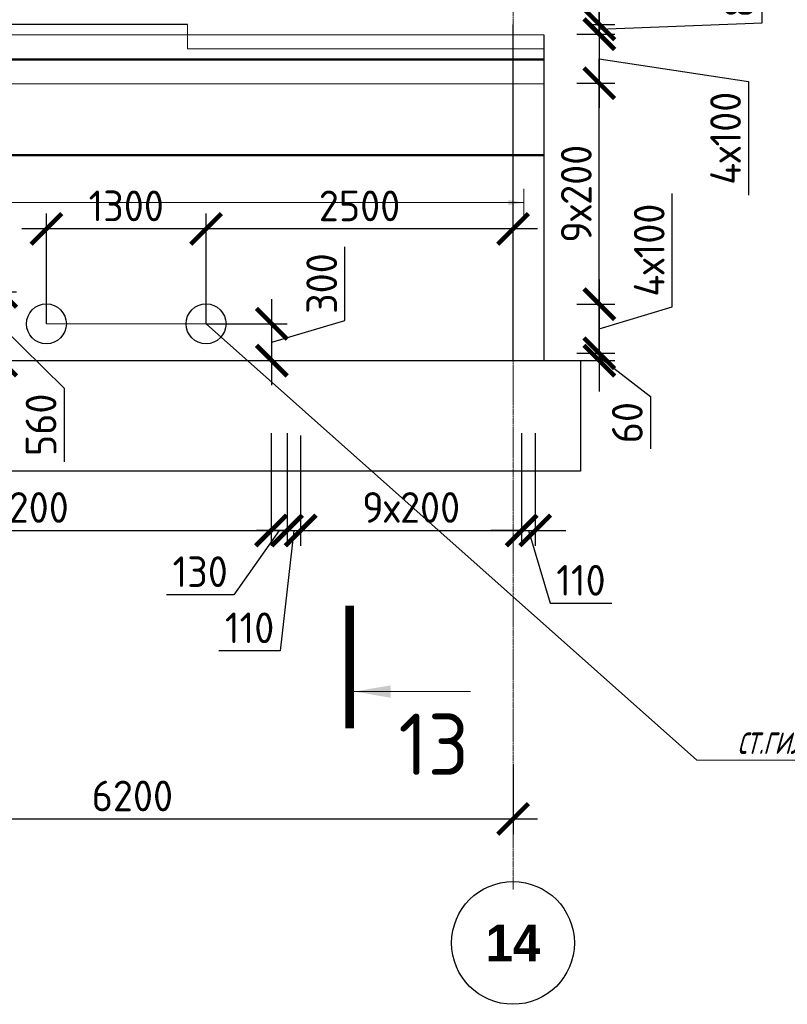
# Model space of a CAD drawing. Header units: millimetres. Extents: x 376598 to 1249954, y -318491 to -22134.
# Tile 166 of 256: x 624651 to 630902, y -135786 to -127764. Entities that reach past the tile are written whole.
import ezdxf
from ezdxf import colors
from ezdxf.entities.mleader import LeaderData, LeaderLine
from ezdxf.enums import TextEntityAlignment as Align
from ezdxf.math import Vec2, Vec3

# ---------------------------------------------------------------- set-up
doc = ezdxf.new("R2010")
doc.units = ezdxf.units.MM
for name, pattern in [('______5', [1100, 800, -100, 100, -100]), ('________', [0]), ('осевая', [50.8, 31.75, -6.35, 6.35, -6.35])]:
    doc.linetypes.add(name, pattern=pattern)
for name, color, linetype, lineweight in [('Standard', 7, 'Continuous', 25), ('АрмСтер', 2, 'Continuous', 50), ('ВК_задание стр текст', 1, 'Continuous', 5), ('Оси', 40, '______5', 18), ('РАЗМЕРЫ', 1, 'Continuous', 9), ('Узлы', 7, 'Continuous', 0)]:
    doc.layers.add(name, color=color, linetype=linetype, lineweight=lineweight)
doc.layers.add('АрмСтер_атрибуты', color=2, linetype='Continuous', lineweight=0, plot=False)
doc.styles.add('Century Gothic', font='GOTHIC.TTF')
doc.styles.add('GOST-2.304_Type-B', font='GOST_Common.ttf')
doc.styles.add('MGP-CS_GOST2304', font='isocpeur.ttf')
doc.styles.get("Standard").update_dxf_attribs({"font": 'arial.ttf'})
doc.styles.add('Аннотативный', font='arial.ttf')
doc.dimstyles.new('СПДС', dxfattribs={"dimscale": 100, "dimtxt": 2.5, "dimasz": 2.5, "dimexe": 1.25, "dimexo": 0, "dimtad": 1, "dimdec": 0, "dimtxsty": 'GOST-2.304_Type-B', "dimblk": 'ARCHTICK', "dimcen": 2.5, "dimdle": 2, "dimadec": 0, "dimazin": 2, "dimtfac": 0.75, "dimtdec": 0, "dimtmove": 1, "dimatfit": 3, "dimfxl": 1, "dimtolj": 1, "dimarcsym": 1})

# ---------------------------------------------------------------- blocks, each defined once
blk = doc.blocks.new('NSY101')
at = {"color": 0, "linetype": 'ByBlock', "lineweight": -2}
blk.add_circle((0, 0), 50, dxfattribs=at)
blk = doc.blocks.new('_ArchTick')
at = {"color": 0, "linetype": 'ByBlock', "const_width": 0.15}
blk.add_lwpolyline([(-0.5, -0.5), (0.5, 0.5)], dxfattribs=at)
blk = doc.blocks.new('*D61')
at = {"layer": 'DEFPOINTS', "color": 0, "lineweight": 0, "transparency": 16777216}
for p in [(628668.5, -133832.4), (622468.5, -134053.5), (628668.5, -134276)]:
    blk.add_point(p, dxfattribs=at)
at = {"layer": 'РАЗМЕРЫ', "color": 0, "lineweight": -2, "transparency": 16777216}
for p, q in [((628668.5, -133832.4), (628668.5, -134401)), ((622468.5, -134053.5), (622468.5, -134401)), ((622268.5, -134276), (628868.5, -134276))]:
    blk.add_line(p, q, dxfattribs=at)
at = {"layer": 'РАЗМЕРЫ', "color": 0, "lineweight": -2, "transparency": 16777216, "xscale": 250, "yscale": 250, "zscale": 250, "rotation": 180}
blk.add_blockref('_ArchTick', (622468.5, -134276), dxfattribs=at)
at = {"layer": 'РАЗМЕРЫ', "color": 0, "lineweight": -2, "transparency": 16777216, "xscale": 250, "yscale": 250, "zscale": 250}
blk.add_blockref('_ArchTick', (628668.5, -134276), dxfattribs=at)
at = {"layer": 'РАЗМЕРЫ', "color": 0, "lineweight": 0, "transparency": 16777216, "insert": (625568.5, -134088.5), "char_height": 250, "attachment_point": 5, "style": 'GOST-2.304_Type-B'}
blk.add_mtext('\\A1;6200', dxfattribs=at)
blk = doc.blocks.new('*D117')
at = {"layer": 'DEFPOINTS', "color": 0, "lineweight": 0, "transparency": 16777216}
for p in [(622498.4, -131132, -720), (626698.4, -131132, -720), (626698.4, -131925.3)]:
    blk.add_point(p, dxfattribs=at)
at = {"layer": 'РАЗМЕРЫ', "color": 0, "lineweight": -2, "transparency": 16777216}
for p, q in [((622498.4, -131132), (622498.4, -132050.3)), ((626698.4, -131132), (626698.4, -132050.3)), ((622298.4, -131925.3), (626898.4, -131925.3))]:
    blk.add_line(p, q, dxfattribs=at)
at = {"layer": 'РАЗМЕРЫ', "color": 0, "lineweight": -2, "transparency": 16777216, "xscale": 250, "yscale": 250, "zscale": 250, "rotation": 180}
blk.add_blockref('_ArchTick', (622498.4, -131925.3), dxfattribs=at)
at = {"layer": 'РАЗМЕРЫ', "color": 0, "lineweight": -2, "transparency": 16777216, "xscale": 250, "yscale": 250, "zscale": 250}
blk.add_blockref('_ArchTick', (626698.4, -131925.3), dxfattribs=at)
at = {"layer": 'РАЗМЕРЫ', "color": 0, "lineweight": 0, "transparency": 16777216, "insert": (624598.4, -131737.8), "char_height": 250, "attachment_point": 5, "style": 'GOST-2.304_Type-B'}
blk.add_mtext('\\A1;21х200', dxfattribs=at)
blk = doc.blocks.new('*D118')
at = {"layer": 'DEFPOINTS', "color": 0, "lineweight": 0, "transparency": 16777216}
for p in [(626698.4, -131132, -720), (626828.3, -131132, -360), (626828.3, -131925.3)]:
    blk.add_point(p, dxfattribs=at)
at = {"layer": 'РАЗМЕРЫ', "color": 0, "lineweight": -2, "transparency": 16777216}
for p, q in [((626698.4, -131132), (626698.4, -132050.3)), ((626828.3, -131132), (626828.3, -132050.3)), ((626763.4, -131925.3), (626395.6, -132448.9)), ((626498.4, -131925.3), (627028.3, -131925.3)), ((626395.6, -132448.9), (625845.6, -132448.9))]:
    blk.add_line(p, q, dxfattribs=at)
at = {"layer": 'РАЗМЕРЫ', "color": 0, "lineweight": -2, "transparency": 16777216, "xscale": 250, "yscale": 250, "zscale": 250, "rotation": 180}
blk.add_blockref('_ArchTick', (626698.4, -131925.3), dxfattribs=at)
at = {"layer": 'РАЗМЕРЫ', "color": 0, "lineweight": -2, "transparency": 16777216, "xscale": 250, "yscale": 250, "zscale": 250}
blk.add_blockref('_ArchTick', (626828.3, -131925.3), dxfattribs=at)
at = {"layer": 'РАЗМЕРЫ', "color": 0, "lineweight": 0, "transparency": 16777216, "insert": (626120.6, -132261.4), "char_height": 250, "attachment_point": 5, "style": 'GOST-2.304_Type-B'}
blk.add_mtext('\\A1;130', dxfattribs=at)
blk = doc.blocks.new('*D111')
at = {"layer": 'DEFPOINTS', "color": 0, "lineweight": 0, "transparency": 16777216}
for p in [(626828.3, -131132, -360), (626938.7, -131152, -360), (626938.7, -131925.3)]:
    blk.add_point(p, dxfattribs=at)
at = {"layer": 'РАЗМЕРЫ', "color": 0, "lineweight": -2, "transparency": 16777216}
for p, q in [((626828.3, -131132), (626828.3, -132050.3)), ((626938.7, -131152), (626938.7, -132050.3)), ((626828.3, -131925.3), (626578.3, -131925.3)), ((626883.5, -131925.3), (626773.3, -132906.1)), ((626828.3, -131925.3), (626938.7, -131925.3)), ((626828.3, -131925.3), (626938.7, -131925.3)), ((626938.7, -131925.3), (627188.7, -131925.3)), ((626773.3, -132906.1), (626273.3, -132906.1))]:
    blk.add_line(p, q, dxfattribs=at)
at = {"layer": 'РАЗМЕРЫ', "color": 0, "lineweight": -2, "transparency": 16777216, "xscale": 250, "yscale": 250, "zscale": 250}
blk.add_blockref('_ArchTick', (626828.3, -131925.3), dxfattribs=at)
at = {"layer": 'РАЗМЕРЫ', "color": 0, "lineweight": -2, "transparency": 16777216, "xscale": 250, "yscale": 250, "zscale": 250, "rotation": 180}
blk.add_blockref('_ArchTick', (626938.7, -131925.3), dxfattribs=at)
at = {"layer": 'РАЗМЕРЫ', "color": 0, "lineweight": 0, "transparency": 16777216, "insert": (626523.3, -132718.6), "char_height": 250, "attachment_point": 5, "style": 'GOST-2.304_Type-B'}
blk.add_mtext('\\A1;110', dxfattribs=at)
blk = doc.blocks.new('*D112')
at = {"layer": 'DEFPOINTS', "color": 0, "lineweight": 0, "transparency": 16777216}
for p in [(626938.7, -131203), (628738.4, -131202), (628738.4, -131925.3)]:
    blk.add_point(p, dxfattribs=at)
at = {"layer": 'РАЗМЕРЫ', "color": 0, "lineweight": -2, "transparency": 16777216}
for p, q in [((626938.7, -131203), (626938.7, -132050.3)), ((628738.4, -131202), (628738.4, -132050.3)), ((626738.7, -131925.3), (628938.4, -131925.3))]:
    blk.add_line(p, q, dxfattribs=at)
at = {"layer": 'РАЗМЕРЫ', "color": 0, "lineweight": -2, "transparency": 16777216, "xscale": 250, "yscale": 250, "zscale": 250, "rotation": 180}
blk.add_blockref('_ArchTick', (626938.7, -131925.3), dxfattribs=at)
at = {"layer": 'РАЗМЕРЫ', "color": 0, "lineweight": -2, "transparency": 16777216, "xscale": 250, "yscale": 250, "zscale": 250}
blk.add_blockref('_ArchTick', (628738.4, -131925.3), dxfattribs=at)
at = {"layer": 'РАЗМЕРЫ', "color": 0, "lineweight": 0, "transparency": 16777216, "insert": (627838.6, -131737.8), "char_height": 250, "attachment_point": 5, "style": 'GOST-2.304_Type-B'}
blk.add_mtext('\\A1;9х200', dxfattribs=at)
blk = doc.blocks.new('*D119')
at = {"layer": 'DEFPOINTS', "color": 0, "lineweight": 0, "transparency": 16777216}
for p in [(628738.4, -131132, -720), (628848.7, -131132, -720), (628848.7, -131925.3)]:
    blk.add_point(p, dxfattribs=at)
at = {"layer": 'РАЗМЕРЫ', "color": 0, "lineweight": -2, "transparency": 16777216}
for p, q in [((628738.4, -131132), (628738.4, -132050.3)), ((628848.7, -131132), (628848.7, -132050.3)), ((628738.4, -131925.3), (628488.4, -131925.3)), ((628738.4, -131925.3), (628848.7, -131925.3)), ((628738.4, -131925.3), (628848.7, -131925.3)), ((628793.6, -131925.3), (628971.7, -132519)), ((628848.7, -131925.3), (629098.7, -131925.3)), ((628971.7, -132519), (629471.7, -132519))]:
    blk.add_line(p, q, dxfattribs=at)
at = {"layer": 'РАЗМЕРЫ', "color": 0, "lineweight": -2, "transparency": 16777216, "xscale": 250, "yscale": 250, "zscale": 250}
blk.add_blockref('_ArchTick', (628738.4, -131925.3), dxfattribs=at)
at = {"layer": 'РАЗМЕРЫ', "color": 0, "lineweight": -2, "transparency": 16777216, "xscale": 250, "yscale": 250, "zscale": 250, "rotation": 180}
blk.add_blockref('_ArchTick', (628848.7, -131925.3), dxfattribs=at)
at = {"layer": 'РАЗМЕРЫ', "color": 0, "lineweight": 0, "transparency": 16777216, "insert": (629221.7, -132331.5), "char_height": 250, "attachment_point": 5, "style": 'GOST-2.304_Type-B'}
blk.add_mtext('\\A1;110', dxfattribs=at)
blk = doc.blocks.new('*U146')
at = {"layer": 'РАЗМЕРЫ', "ltscale": 15}
blk.add_line((0, -22800), (0, 20400), dxfattribs=at)
at = {"layer": 'РАЗМЕРЫ'}
blk.add_line((112.5, -22800), (-112.5, -22800), dxfattribs=at)
blk.add_solid([(0, -22800), (20.9, -22674.8), (-20.9, -22674.8)], dxfattribs=at)
at = {"layer": 'АрмСтер_атрибуты', "style": 'Аннотативный', "flags": 8}
blk.add_attdef('ПОЗ', (110, 29.6), '', height=75, dxfattribs=at)
blk.add_attdef('НАИМЕНОВАНИЕ', text='', height=75, dxfattribs=at).set_placement((0, -29.3), align=Align.TOP_CENTER)
at = {"layer": 'АрмСтер_атрибуты', "color": 215, "style": 'Аннотативный'}
for tag, p, flags in [('ШАГ', (190.9, -194.2), 10), ('КОЛ', (138, -285.1), 8), ('ШИРИНА', (172.9, -367.8), 8)]:
    blk.add_attdef(tag, p, '', height=50, dxfattribs=dict(at, flags=flags))
at = {"layer": 'АрмСтер_атрибуты', "flags": 9}
for tag, p in [('МАССА', (-2096, -410.5)), ('ОБОЗНАЧЕНИЕ', (-2096, -524.4))]:
    blk.add_attdef(tag, p, '', height=75, dxfattribs=at)
blk = doc.blocks.new('*U147')
at = {"color": 0, "linetype": 'ByBlock', "lineweight": -2, "ltscale": 100}
blk.add_line((-33011.1, 0), (10438.9, 0), dxfattribs=at)
at = {"layer": 'АрмСтер_атрибуты', "flags": 9}
for tag, p in [('МАССА', (-3472.2, 4789.5)), ('ОБОЗНАЧЕНИЕ', (-3472.2, 4675.6))]:
    blk.add_attdef(tag, p, '', height=75, dxfattribs=at)
at = {"layer": 'АрмСтер_атрибуты', "style": 'Аннотативный', "flags": 8}
blk.add_attdef('ПОЗ', (110, 29.6), '', height=75, dxfattribs=at)
blk.add_attdef('НАИМЕНОВАНИЕ', text='', height=75, dxfattribs=at).set_placement((0, -29.3), align=Align.TOP_CENTER)
at = {"layer": 'АрмСтер_атрибуты', "color": 215, "style": 'Аннотативный'}
for tag, p, flags in [('ШАГ', (190.9, -194.2), 10), ('КОЛ', (138, -285.1), 8), ('ШИРИНА', (172.9, -367.8), 8)]:
    blk.add_attdef(tag, p, '', height=50, dxfattribs=dict(at, flags=flags))
blk = doc.blocks.new('*U148')
at = {"color": 0, "linetype": 'ByBlock', "lineweight": -2, "ltscale": 100}
blk.add_line((-6683.2, 0), (5111.8, 0), dxfattribs=at)
at = {"layer": 'АрмСтер_атрибуты', "flags": 9}
for tag, p in [('МАССА', (3805.8, 4789.5)), ('ОБОЗНАЧЕНИЕ', (3805.8, 4675.6))]:
    blk.add_attdef(tag, p, '', height=75, dxfattribs=at)
at = {"layer": 'АрмСтер_атрибуты', "style": 'Аннотативный', "flags": 8}
blk.add_attdef('ПОЗ', (110, 29.6), '', height=75, dxfattribs=at)
blk.add_attdef('НАИМЕНОВАНИЕ', text='', height=75, dxfattribs=at).set_placement((0, -29.3), align=Align.TOP_CENTER)
at = {"layer": 'АрмСтер_атрибуты', "color": 215, "style": 'Аннотативный'}
for tag, p, flags in [('ШАГ', (190.9, -194.2), 10), ('КОЛ', (138, -285.1), 8), ('ШИРИНА', (172.9, -367.8), 8)]:
    blk.add_attdef(tag, p, '', height=50, dxfattribs=dict(at, flags=flags))
blk = doc.blocks.new('*D749')
at = {"layer": 'DEFPOINTS', "color": 0, "lineweight": 0, "transparency": 16777216}
for p in [(629302.5, -127801.8), (629371.1, -127801.8), (629188.5, -127881.8)]:
    blk.add_point(p, dxfattribs=at)
at = {"layer": 'РАЗМЕРЫ', "color": 0, "lineweight": -2, "transparency": 16777216}
for p, q in [((630696.1, -127789.1), (630696.1, -127364.1)), ((629371.1, -127801.8), (629371.1, -127551.8)), ((629302.5, -127801.8), (629496.1, -127801.8)), ((629371.1, -127841.8), (630696.1, -127789.1)), ((629371.1, -127881.8), (629371.1, -127801.8)), ((629371.1, -127881.8), (629371.1, -127801.8)), ((629188.5, -127881.8), (629496.1, -127881.8)), ((629371.1, -127881.8), (629371.1, -128131.8))]:
    blk.add_line(p, q, dxfattribs=at)
at = {"layer": 'РАЗМЕРЫ', "color": 0, "lineweight": -2, "transparency": 16777216, "xscale": 250, "yscale": 250, "zscale": 250}
for p, rotation in [((629371.1, -127801.8), 270), ((629371.1, -127881.8), 90)]:
    blk.add_blockref('_ArchTick', p, dxfattribs=dict(at, rotation=rotation))
at = {"layer": 'РАЗМЕРЫ', "color": 0, "lineweight": 0, "transparency": 16777216, "insert": (630508.6, -127576.6), "char_height": 250, "attachment_point": 5, "rotation": 90, "style": 'GOST-2.304_Type-B'}
blk.add_mtext('\\A1;80', dxfattribs=at)
blk = doc.blocks.new('*D750')
at = {"layer": 'DEFPOINTS', "color": 0, "lineweight": 0, "transparency": 16777216}
for p in [(629188.5, -130081.8), (629188.5, -130481.8), (629371.1, -130481.8)]:
    blk.add_point(p, dxfattribs=at)
at = {"layer": 'РАЗМЕРЫ', "color": 0, "lineweight": -2, "transparency": 16777216}
for p, q in [((629964.9, -130103.7), (629964.9, -129178.7)), ((629371.1, -129881.8), (629371.1, -130681.8)), ((629188.5, -130081.8), (629496.1, -130081.8)), ((629371.1, -130281.8), (629964.9, -130103.7)), ((629188.5, -130481.8), (629496.1, -130481.8))]:
    blk.add_line(p, q, dxfattribs=at)
at = {"layer": 'РАЗМЕРЫ', "color": 0, "lineweight": -2, "transparency": 16777216, "xscale": 250, "yscale": 250, "zscale": 250}
for p, rotation in [((629371.1, -130081.8), 90), ((629371.1, -130481.8), 270)]:
    blk.add_blockref('_ArchTick', p, dxfattribs=dict(at, rotation=rotation))
at = {"layer": 'РАЗМЕРЫ', "color": 0, "lineweight": 0, "transparency": 16777216, "insert": (629777.4, -129641.2), "char_height": 250, "attachment_point": 5, "rotation": 90, "style": 'GOST-2.304_Type-B'}
blk.add_mtext('\\A1;4х100', dxfattribs=at)
blk = doc.blocks.new('*D751')
at = {"layer": 'DEFPOINTS', "color": 0, "lineweight": 0, "transparency": 16777216}
for p in [(629188.5, -130481.8), (629218.5, -130541.8), (629371.1, -130541.8)]:
    blk.add_point(p, dxfattribs=at)
at = {"layer": 'РАЗМЕРЫ', "color": 0, "lineweight": -2, "transparency": 16777216}
for p, q in [((629371.1, -130481.8), (629371.1, -130231.8)), ((629188.5, -130481.8), (629496.1, -130481.8)), ((629371.1, -130481.8), (629371.1, -130541.8)), ((629371.1, -130481.8), (629371.1, -130541.8)), ((629371.1, -130511.8), (629786.6, -130834.3)), ((629218.5, -130541.8), (629496.1, -130541.8)), ((629371.1, -130541.8), (629371.1, -130791.8)), ((629786.6, -130834.3), (629786.6, -131259.3))]:
    blk.add_line(p, q, dxfattribs=at)
at = {"layer": 'РАЗМЕРЫ', "color": 0, "lineweight": -2, "transparency": 16777216, "xscale": 250, "yscale": 250, "zscale": 250}
for p, rotation in [((629371.1, -130481.8), 270), ((629371.1, -130541.8), 90)]:
    blk.add_blockref('_ArchTick', p, dxfattribs=dict(at, rotation=rotation))
at = {"layer": 'РАЗМЕРЫ', "color": 0, "lineweight": 0, "transparency": 16777216, "insert": (629599.1, -131046.8), "char_height": 250, "attachment_point": 5, "rotation": 90, "style": 'GOST-2.304_Type-B'}
blk.add_mtext('\\A1;60', dxfattribs=at)
blk = doc.blocks.new('*D752')
at = {"layer": 'DEFPOINTS', "color": 0, "lineweight": 0, "transparency": 16777216}
for p in [(629188.5, -128281.8), (629371.1, -128281.8), (629188.5, -130081.8)]:
    blk.add_point(p, dxfattribs=at)
at = {"layer": 'РАЗМЕРЫ', "color": 0, "lineweight": -2, "transparency": 16777216}
for p, q in [((629371.1, -130281.8), (629371.1, -128081.8)), ((629188.5, -128281.8), (629496.1, -128281.8)), ((629188.5, -130081.8), (629496.1, -130081.8))]:
    blk.add_line(p, q, dxfattribs=at)
at = {"layer": 'РАЗМЕРЫ', "color": 0, "lineweight": -2, "transparency": 16777216, "xscale": 250, "yscale": 250, "zscale": 250}
for p, rotation in [((629371.1, -128281.8), 90), ((629371.1, -130081.8), 270)]:
    blk.add_blockref('_ArchTick', p, dxfattribs=dict(at, rotation=rotation))
at = {"layer": 'РАЗМЕРЫ', "color": 0, "lineweight": 0, "transparency": 16777216, "insert": (629183.6, -129181.8), "char_height": 250, "attachment_point": 5, "rotation": 90, "style": 'GOST-2.304_Type-B'}
blk.add_mtext('\\A1;9х200', dxfattribs=at)
blk = doc.blocks.new('*D753')
at = {"layer": 'DEFPOINTS', "color": 0, "lineweight": 0, "transparency": 16777216}
for p in [(629188.5, -127881.8), (629239.5, -128281.8), (629371.1, -128281.8)]:
    blk.add_point(p, dxfattribs=at)
at = {"layer": 'РАЗМЕРЫ', "color": 0, "lineweight": -2, "transparency": 16777216}
for p, q in [((629371.1, -127681.8), (629371.1, -128481.8)), ((629188.5, -127881.8), (629496.1, -127881.8)), ((629371.1, -128081.8), (630586.4, -128267.2)), ((629239.5, -128281.8), (629496.1, -128281.8)), ((630586.4, -128267.2), (630586.4, -129192.2))]:
    blk.add_line(p, q, dxfattribs=at)
at = {"layer": 'РАЗМЕРЫ', "color": 0, "lineweight": -2, "transparency": 16777216, "xscale": 250, "yscale": 250, "zscale": 250}
for p, rotation in [((629371.1, -127881.8), 90), ((629371.1, -128281.8), 270)]:
    blk.add_blockref('_ArchTick', p, dxfattribs=dict(at, rotation=rotation))
at = {"layer": 'РАЗМЕРЫ', "color": 0, "lineweight": 0, "transparency": 16777216, "insert": (630398.9, -128729.7), "char_height": 250, "attachment_point": 5, "rotation": 90, "style": 'GOST-2.304_Type-B'}
blk.add_mtext('\\A1;4х100', dxfattribs=at)
blk = doc.blocks.new('*D755')
at = {"layer": 'DEFPOINTS', "color": 0, "lineweight": 0, "transparency": 16777216}
for p in [(623970.7, -129981.4, -720), (624500.6, -129981.4), (624132.6, -130541.8)]:
    blk.add_point(p, dxfattribs=at)
at = {"layer": 'РАЗМЕРЫ', "color": 0, "lineweight": -2, "transparency": 16777216}
for p, q in [((624500.6, -130741.8), (624500.6, -129781.4)), ((623970.7, -129981.4), (624625.6, -129981.4)), ((624500.6, -130261.6), (625012.2, -130764.8)), ((624132.6, -130541.8), (624625.6, -130541.8)), ((625012.2, -130764.8), (625012.2, -131364.8))]:
    blk.add_line(p, q, dxfattribs=at)
at = {"layer": 'РАЗМЕРЫ', "color": 0, "lineweight": -2, "transparency": 16777216, "xscale": 250, "yscale": 250, "zscale": 250}
for p, rotation in [((624500.6, -129981.4), 90), ((624500.6, -130541.8), 270)]:
    blk.add_blockref('_ArchTick', p, dxfattribs=dict(at, rotation=rotation))
at = {"layer": 'РАЗМЕРЫ', "color": 0, "lineweight": 0, "transparency": 16777216, "insert": (624824.7, -131064.8), "char_height": 250, "attachment_point": 5, "rotation": 90, "style": 'GOST-2.304_Type-B'}
blk.add_mtext('\\A1;560', dxfattribs=at)
blk = doc.blocks.new('*D1289')
at = {"layer": 'DEFPOINTS', "color": 0, "lineweight": 0, "transparency": 16777216}
for p in [(626168.4, -130241.8), (626704.2, -130241.8), (626363.6, -130541.8)]:
    blk.add_point(p, dxfattribs=at)
at = {"layer": 'РАЗМЕРЫ', "color": 0, "lineweight": -2, "transparency": 16777216}
for p, q in [((627298, -130213.7), (627298, -129613.7)), ((626704.2, -130741.8), (626704.2, -130041.8)), ((626168.4, -130241.8), (626829.2, -130241.8)), ((626704.2, -130391.8), (627298, -130213.7)), ((626363.6, -130541.8), (626829.2, -130541.8))]:
    blk.add_line(p, q, dxfattribs=at)
at = {"layer": 'РАЗМЕРЫ', "color": 0, "lineweight": -2, "transparency": 16777216, "xscale": 250, "yscale": 250, "zscale": 250}
for p, rotation in [((626704.2, -130241.8), 90), ((626704.2, -130541.8), 270)]:
    blk.add_blockref('_ArchTick', p, dxfattribs=dict(at, rotation=rotation))
at = {"layer": 'РАЗМЕРЫ', "color": 0, "lineweight": 0, "transparency": 16777216, "insert": (627110.5, -129913.7), "char_height": 250, "attachment_point": 5, "rotation": 90, "style": 'GOST-2.304_Type-B'}
blk.add_mtext('\\A1;300', dxfattribs=at)
blk = doc.blocks.new('_None')
blk = doc.blocks.new('*D2964')
at = {"layer": 'DEFPOINTS', "color": 0, "lineweight": 0, "transparency": 16777216}
for p in [(626168.4, -129468.1), (628668.5, -129715.2), (626168.4, -130241.8)]:
    blk.add_point(p, dxfattribs=at)
at = {"layer": 'РАЗМЕРЫ', "color": 0, "lineweight": -2, "transparency": 16777216}
for p, q in [((626168.4, -130241.8), (626168.4, -129343.1)), ((628668.5, -129715.2), (628668.5, -129343.1)), ((628868.5, -129468.1), (625968.4, -129468.1))]:
    blk.add_line(p, q, dxfattribs=at)
at = {"layer": 'РАЗМЕРЫ', "color": 0, "lineweight": -2, "transparency": 16777216, "xscale": 250, "yscale": 250, "zscale": 250, "rotation": 180}
blk.add_blockref('_ArchTick', (626168.4, -129468.1), dxfattribs=at)
at = {"layer": 'РАЗМЕРЫ', "color": 0, "lineweight": -2, "transparency": 16777216, "xscale": 250, "yscale": 250, "zscale": 250}
blk.add_blockref('_ArchTick', (628668.5, -129468.1), dxfattribs=at)
at = {"layer": 'РАЗМЕРЫ', "color": 0, "lineweight": 0, "transparency": 16777216, "insert": (627418.4, -129280.6), "char_height": 250, "attachment_point": 5, "style": 'GOST-2.304_Type-B'}
blk.add_mtext('\\A1;2500', dxfattribs=at)
blk = doc.blocks.new('*D2965')
at = {"layer": 'DEFPOINTS', "color": 0, "lineweight": 0, "transparency": 16777216}
for p in [(624868.4, -129468.1), (626168.4, -129792.5), (624868.4, -130241.8)]:
    blk.add_point(p, dxfattribs=at)
at = {"layer": 'РАЗМЕРЫ', "color": 0, "lineweight": -2, "transparency": 16777216}
for p, q in [((624868.4, -130241.8), (624868.4, -129343.1)), ((626168.4, -129792.5), (626168.4, -129343.1)), ((626368.4, -129468.1), (624668.4, -129468.1))]:
    blk.add_line(p, q, dxfattribs=at)
at = {"layer": 'РАЗМЕРЫ', "color": 0, "lineweight": -2, "transparency": 16777216, "xscale": 250, "yscale": 250, "zscale": 250, "rotation": 180}
blk.add_blockref('_ArchTick', (624868.4, -129468.1), dxfattribs=at)
at = {"layer": 'РАЗМЕРЫ', "color": 0, "lineweight": -2, "transparency": 16777216, "xscale": 250, "yscale": 250, "zscale": 250}
blk.add_blockref('_ArchTick', (626168.4, -129468.1), dxfattribs=at)
at = {"layer": 'РАЗМЕРЫ', "color": 0, "lineweight": 0, "transparency": 16777216, "insert": (625518.4, -129280.6), "char_height": 250, "attachment_point": 5, "style": 'GOST-2.304_Type-B'}
blk.add_mtext('\\A1;1300', dxfattribs=at)

msp = doc.modelspace()

# ---------------------------------------------------------------- linework, layer by layer
at = {"color": 7, "linetype": 'Continuous', "lineweight": 25, "transparency": 33554687}
for p, q in [((581568.5, -130541.8), (629218.5, -130541.8)), ((629218.5, -130541.8), (629218.5, -131441.8)), ((629218.5, -131441.8), (581568.5, -131441.8))]:
    msp.add_line(p, q, dxfattribs=at)
at = {"layer": 'Standard', "color": 7, "linetype": '________', "lineweight": 25, "transparency": 33554687}
for p, q in [((626018.5, -127801.8), (622468.5, -127801.8)), ((628668.5, -130541.8), (628668.5, -127801.8))]:
    msp.add_line(p, q, dxfattribs=at)
at = {"layer": 'Standard', "color": 7, "linetype": 'Continuous', "lineweight": 25, "transparency": 33554687}
msp.add_line((628918.5, -127886.8), (628918.5, -130541.8), dxfattribs=at)
at = {"layer": 'Оси', "color": 16, "linetype": 'осевая', "lineweight": 0, "ltscale": 0.5, "transparency": 33554687}
msp.add_line((628668.4, -125399.5), (628668.5, -134850.4), dxfattribs=at)
at = {"layer": 'Узлы', "color": 1, "linetype": 'Continuous', "lineweight": 0}
msp.add_line((627372.3, -133237.9, -320), (628322.3, -133237.9, -320), dxfattribs=at)
at = {"layer": 'Узлы', "color": 1, "linetype": 'Continuous', "lineweight": 0, "const_width": 70, "elevation": -320}
msp.add_lwpolyline([(627337.3, -133537.9), (627337.3, -132537.9)], dxfattribs=at)
at = {"layer": 'Узлы', "color": 1, "linetype": 'Continuous', "lineweight": 0}
msp.add_solid([(627372.3, -133237.9, -320), (627672.8, -133288.2, -320), (627672.8, -133187.7, -320)], dxfattribs=at)

# ---------------------------------------------------------------- block references
at = {"layer": 'Оси', "color": 16, "linetype": 'Continuous', "lineweight": 25, "transparency": 33554687, "xscale": 9.999999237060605, "yscale": 9.999999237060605, "zscale": 9.999999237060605}
msp.add_blockref('NSY101', (628668, -135286.3), dxfattribs=at)

# ---------------------------------------------------------------- texts
at = {"layer": 'Оси', "color": 16, "linetype": 'Continuous', "lineweight": 25, "transparency": 33554687, "insert": (628668, -135286.3), "char_height": 300, "width": 620, "attachment_point": 5, "style": 'Century Gothic'}
msp.add_mtext('\\A1;{\\fCentury Gothic|i0|b1;\\H300.000000;\\W1.000000;\\C16;14}\\P', dxfattribs=at)
at = {"layer": 'Узлы', "color": 1, "linetype": 'Continuous', "lineweight": 0, "insert": (628022.3, -133667.9, -320), "char_height": 500, "attachment_point": 5, "style": 'GOST-2.304_Type-B'}
msp.add_mtext_dynamic_manual_height_columns('13', width=723.88, gutter_width=25, heights=[0], dxfattribs=at)

# ---------------------------------------------------------------- dimensions: what is measured, and where the dimension line sits
at = {"layer": 'РАЗМЕРЫ', "color": 1, "lineweight": 0}
for base, p1, p2, picture, middle in [((629371.1, -127801.8), (629188.5, -127881.8), (629302.5, -127801.8), '*D749', (630696.1, -127726.6)), ((629371.1, -130541.8), (629188.5, -130481.8), (629218.5, -130541.8), '*D751', (629786.6, -130896.8))]:
    dim = msp.add_linear_dim(base=base, p1=p1, p2=p2, angle=90, dimstyle='СПДС', dxfattribs=at)
    dim.commit()
    dim.dimension.update_dxf_attribs({"geometry": picture, "text_midpoint": middle, "dimtype": 160})
dim = msp.add_linear_dim(base=(629371.1, -128281.8), p1=(629188.5, -127881.8), p2=(629239.5, -128281.8), angle=90, text='4х100', dimstyle='СПДС', dxfattribs=at)
dim.commit()
dim.dimension.update_dxf_attribs({"geometry": '*D753', "text_midpoint": (630586.4, -128329.7), "dimtype": 160})
for base, p2, text, picture, middle in [((629371.1, -128281.8), (629188.5, -128281.8), '9х200', '*D752', (629183.6, -129181.8)), ((629371.1, -130481.8), (629188.5, -130481.8), '4х100', '*D750', (629777.4, -130041.2))]:
    dim = msp.add_linear_dim(base=base, p1=(629188.5, -130081.8), p2=p2, angle=90, text=text, dimstyle='СПДС', dxfattribs=at)
    dim.commit()
    dim.dimension.update_dxf_attribs({"geometry": picture, "text_midpoint": middle})
for base, p1, p2, text, picture, middle in [((626698.4, -131925.3), (622498.4, -131132, -720), (626698.4, -131132, -720), '21х200', '*D117', (624598.4, -131737.8)), ((628738.4, -131925.3), (626938.7, -131203), (628738.4, -131202), '9х200', '*D112', (627838.6, -131737.8))]:
    dim = msp.add_linear_dim(base=base, p1=p1, p2=p2, text=text, dimstyle='СПДС', dxfattribs=at)
    dim.commit()
    dim.dimension.update_dxf_attribs({"geometry": picture, "text_midpoint": middle})
for base, p1, p2, picture, middle in [((626828.3, -131925.3), (626698.4, -131132, -720), (626828.3, -131132, -360), '*D118', (626333.1, -132448.9)), ((626938.7, -131925.3), (626828.3, -131132, -360), (626938.7, -131152, -360), '*D111', (626710.8, -132906.1))]:
    dim = msp.add_linear_dim(base=base, p1=p1, p2=p2, dimstyle='СПДС', dxfattribs=at)
    dim.commit()
    dim.dimension.update_dxf_attribs({"geometry": picture, "text_midpoint": middle, "dimtype": 160})
for base, p1, p2, picture, middle in [((628848.7, -131925.3), (628738.4, -131132, -720), (628848.7, -131132, -720), '*D119', (629034.2, -132331.5)), ((628668.5, -134276), (622468.5, -134053.5), (628668.5, -133832.4), '*D61', (625568.5, -134088.5))]:
    dim = msp.add_linear_dim(base=base, p1=p1, p2=p2, dimstyle='СПДС', dxfattribs=at)
    dim.commit()
    dim.dimension.update_dxf_attribs({"geometry": picture, "text_midpoint": middle})

# ---------------------------------------------------------------- next in the draw order: block references
at = {"layer": 'АрмСтер', "ltscale": 15, "rotation": 90}
msp.add_blockref('*U146', (605956.5, -129254.2, -360), dxfattribs=at)

# ---------------------------------------------------------------- next in the draw order: linework, layer by layer
at = {"layer": 'РАЗМЕРЫ', "color": 4}
msp.add_lwpolyline([(626018.5, -127815), (626018.5, -127801.8), (626018.5, -128001.8), (628918.5, -128001.8)], dxfattribs=at)

# ---------------------------------------------------------------- next in the draw order: block references
at = {"layer": 'АрмСтер', "ltscale": 15}
msp.add_blockref('*U147', (618480.1, -128866.4, -720), dxfattribs=at)

# ---------------------------------------------------------------- next in the draw order: linework, layer by layer
at = {"layer": 'РАЗМЕРЫ', "color": 4, "lineweight": 30}
for centre in [(624868.4, -130241.8), (626168.4, -130241.8)]:
    msp.add_circle(centre, 162.5, dxfattribs=at)

# ---------------------------------------------------------------- next in the draw order: block references
at = {"layer": 'АрмСтер', "ltscale": 15}
msp.add_blockref('*U148', (623806.7, -128086.8), dxfattribs=at)

# ---------------------------------------------------------------- next in the draw order: dimensions: what is measured, and where the dimension line sits
at = {"layer": 'РАЗМЕРЫ', "color": 4, "lineweight": 0}
dim = msp.add_linear_dim(base=(626704.2, -130241.8), p1=(626363.6, -130541.8), p2=(626168.4, -130241.8), angle=90, dimstyle='СПДС', dxfattribs=at)
dim.commit()
dim.dimension.update_dxf_attribs({"geometry": '*D1289', "text_midpoint": (627110.5, -130151.2)})
dim = msp.add_linear_dim(base=(624500.6, -129981.4), p1=(624132.6, -130541.8), p2=(623970.7, -129981.4, -720), angle=90, dimstyle='СПДС', dxfattribs=at)
dim.commit()
dim.dimension.update_dxf_attribs({"geometry": '*D755', "text_midpoint": (625012.2, -130827.3), "dimtype": 160})

# ---------------------------------------------------------------- next in the draw order: linework, layer by layer
at = {"layer": 'РАЗМЕРЫ', "color": 4}
msp.add_lwpolyline([(617090.7, -127886.8), (628918.5, -127886.8), (628918.5, -128286.8), (617090.7, -128286.8)], close=True, dxfattribs=at)

# ---------------------------------------------------------------- next in the draw order: leaders
at = {"layer": 'ВК_задание стр текст'}
ml = msp.add_multileader_mtext('Standard', dxfattribs=at)
ml.set_content('{\\Fcs_gost2304|c204;\\Q15;\\W0.7;ст.гильза \\Fcs_gost2304|c0;%%C\\Fcs_gost2304|c204;325х7мм }', color=256, style='MGP-CS_GOST2304')
ml.set_leader_properties(color=256, linetype='ByLayer', lineweight=-1)
ml.set_arrow_properties(name='NONE')
ml.build(insert=Vec2(0, 0))
ml.multileader.update_dxf_attribs({"has_dogleg": 0, "text_left_attachment_type": 6, "text_right_attachment_type": 6, "dogleg_length": 0, "arrow_head_size": 400})
ctx = ml.context
ctx.base_point, ctx.char_height, ctx.arrow_head_size, ctx.landing_gap_size, ctx.plane_origin = Vec3(630166.3, -133796.7), 250, 400, 50, Vec3(624812.9, -121309.9)
ctx.left_attachment, ctx.right_attachment, ctx.text_align_type = 6, 6, 1
notes = []
notes.append((ctx, [(0, (1, 1, 0), (630166.3, -133796.7), (1, 0), 0, [(1, [(624868.4, -130241.8), (626168.4, -130241.8)], 0, [])])]))
ctx.mtext.insert, ctx.mtext.alignment, ctx.mtext.flow_direction = Vec3(631374.4, -133496.7), 2, 5
ctx.mtext.has_bg_fill, ctx.mtext.bg_color, ctx.mtext.bg_scale_factor, ctx.mtext.bg_transparency, ctx.mtext.use_window_bg_color = 1, -1027028792, 1.5, 0, 1
for ctx, leaders in notes:
    for number, flags, end, landing, length, lines in leaders:
        leader = LeaderData()
        leader.index, (leader.has_last_leader_line, leader.has_dogleg_vector, leader.attachment_direction) = number, flags
        leader.last_leader_point, leader.dogleg_vector, leader.dogleg_length = Vec3(end), Vec3(landing), length
        for number, points, colour, breaks in lines:
            line = LeaderLine()
            line.index, line.vertices, line.color, line.breaks = number, Vec3.list(points), colors.encode_raw_color(colour), breaks
            leader.lines.append(line)
        ctx.leaders.append(leader)

# ---------------------------------------------------------------- next in the draw order: dimensions: what is measured, and where the dimension line sits
at = {"layer": 'РАЗМЕРЫ', "color": 4, "lineweight": 0}
for base, p1, p2, picture, middle in [((624868.4, -129468.1), (626168.4, -129792.5), (624868.4, -130241.8), '*D2965', (625518.4, -129280.6)), ((626168.4, -129468.1), (628668.5, -129715.2), (626168.4, -130241.8), '*D2964', (627418.4, -129280.6))]:
    dim = msp.add_linear_dim(base=base, p1=p1, p2=p2, dimstyle='СПДС', dxfattribs=at)
    dim.commit()
    dim.dimension.update_dxf_attribs({"geometry": picture, "text_midpoint": middle})

doc.saveas('drawing.dxf')
